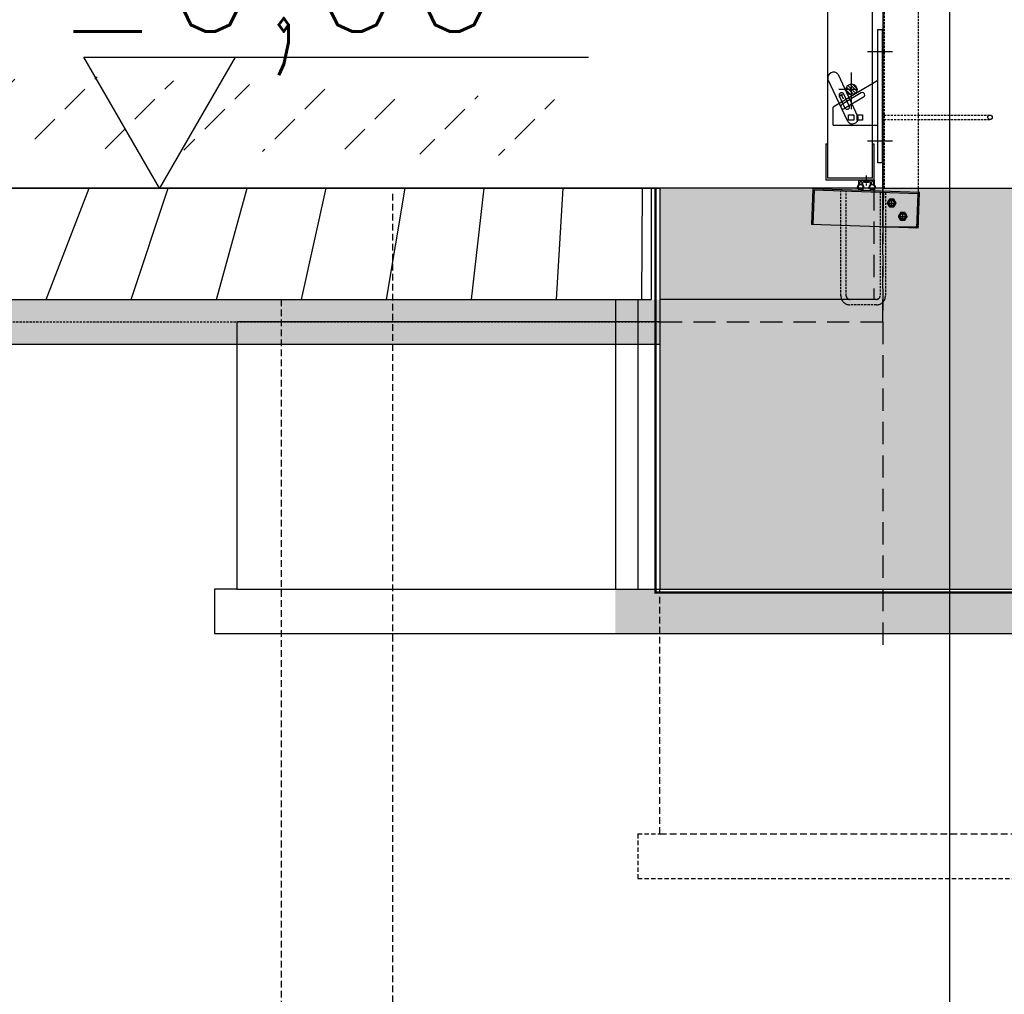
# Model space of a CAD drawing. Header units: centimetres. Extents: x 657501712 to 657529232, y 555122765 to 555182979.
# Tile 54 of 77: x 657506263 to 657506484, y 555123616 to 555123835. Entities that reach past the tile are written whole.
import ezdxf

# ---------------------------------------------------------------- set-up
doc = ezdxf.new("R2010")
doc.units = ezdxf.units.CM
doc.header["$LTSCALE"] = 0.1
for name, pattern in [('ZKZOK_PW_06_00_300$0$ACAD_ISO04W100', [30.5, 24, -3, 0.5, -3]), ('ZKZOK_PW_06_00_300$0$ACAD_ISO10W100', [18.5, 12, -3, 0.5, -3]), ('ZKZOK_PW_06_00_300$0$DASHED', [0.75, 0.5, -0.25]), ('ZKZOK_PW_06_00_300$0$DOT_CENTER', [2, 1.25, -0.25, 0.25, -0.25])]:
    doc.linetypes.add(name, pattern=pattern)
for name, color, linetype in [('xrefs', 7, 'Continuous'), ('ZKZOK_PW_06_00_300$0$220_Bau_Gebäude', 252, 'Continuous'), ('ZKZOK_PW_06_00_300$0$A_GB_101T', 1, 'Continuous'), ('ZKZOK_PW_06_00_300$0$G_GB_030L', 7, 'ZKZOK_PW_06_00_300$0$ACAD_ISO04W100'), ('ZKZOK_PW_06_00_300$0$LN-35', 3, 'Continuous'), ('ZKZOK_PW_06_00_300$0$S_GB_101T', 1, 'Continuous'), ('ZKZOK_PW_06_00_300$0$S_GB_109L', 9, 'Continuous'), ('ZKZOK_PW_06_00_300$0$S_GB_301D', 1, 'Continuous'), ('ZKZOK_PW_06_00_300$0$S_GB_301L', 1, 'Continuous'), ('ZKZOK_PW_06_00_300$0$S_GB_302L', 2, 'Continuous'), ('ZKZOK_PW_06_00_300$0$S_GB_303L', 3, 'Continuous'), ('ZKZOK_PW_06_00_300$0$S_GB_309H', 9, 'Continuous'), ('ZKZOK_PW_06_00_300$0$S_GB_309L', 9, 'Continuous'), ('ZKZOK_PW_06_00_300$0$S_GB_314L', 4, 'Continuous'), ('ZKZOK_PW_06_00_300$0$S_GB_409H', 9, 'Continuous'), ('ZKZOK_PW_06_00_300$0$S_GB_409L', 9, 'Continuous')]:
    doc.layers.add(name, color=color, linetype=linetype)
doc.styles.add('ZKZOK_PW_06_00_300$0$ROMANS', font='romans.shx', dxfattribs={"width": 0.8})
doc.linetypes.add('ZKZOK_PW_06_00_300$0$BATTING', pattern='A,0.00254,-2.54,[134,ltypeshp.shx,S=2.54,R=0,X=-2.54,Y=0],-5.08,[134,ltypeshp.shx,S=2.54,R=180,X=2.54,Y=0],-2.54', length=10.16254)

# ---------------------------------------------------------------- blocks, each defined once
blk = doc.blocks.new('wer')
at = {"layer": 'ZKZOK_PW_06_00_300$0$S_GB_309H'}
h = blk.add_hatch(dxfattribs=at)
h.set_pattern_fill('ANSI33', color=251, scale=20, angle=360, style=0)
h.set_pattern_definition([(44.99999999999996, (-606824.3806915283, -65723.45135498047), (-89.80256121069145, 89.80256121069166), []), (44.99999999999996, (-606734.5780916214, -65723.45135498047), (-89.80256121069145, 89.80256121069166), [63.50000000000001, -31.75])])
edge = h.paths.add_edge_path()
edge.add_line((-23103.30709648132, 1.9073486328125e-06), (-23265.0649305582, 2.026557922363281e-06))
edge.add_line((-23265.06493186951, 1.9073486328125e-06), (-23265.06493163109, -99.99999809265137))
edge.add_line((-23265.06493186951, -99.99999809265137), (-23225.06493198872, -99.99999845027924))
edge.add_line((-23225.06493186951, -99.99999809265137), (-23225.06493067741, -199.9999979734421))
edge.add_line((-23225.06492996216, -199.9999980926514), (-23295.06492948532, -199.9999974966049))
edge.add_line((-23295.06492805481, -199.9999980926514), (-23322.56492900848, -199.9999983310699))
edge.add_line((-23322.56492996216, -199.9999980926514), (-23322.56493008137, -250.0781917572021))
edge.add_line((-23322.56492996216, -250.0781908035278), (-23222.56492984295, -250.0781915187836))
edge.add_line((-23222.56492996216, -250.0781927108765), (-23222.56492912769, -270.078192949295))
edge.add_line((-23222.56492996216, -270.0781927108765), (-23322.56492984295, -270.0781939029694))
edge.add_line((-23322.56492900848, -270.0781946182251), (-23322.5649305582, -249.9997186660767))
edge.add_line((-23322.56492996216, -249.9997177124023), (-22892.74825811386, -249.9997169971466))
edge.add_arc((-22412.26593875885, 368.3499422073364), 783.0833674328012, 208.059230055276, 232.1513698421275, ccw=False)
h.paths.add_polyline_path([(-22427.27884292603, -136.9887800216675), (-22427.02197742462, -137.5868120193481), (-22426.73916625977, -138.2125520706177)], flags=16)
h.paths.add_polyline_path([(-22421.76700592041, -55.35745906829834), (-22422.06264209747, -55.98317050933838), (-22421.45354175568, -54.71677303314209)], flags=16)
h.paths.add_polyline_path([(-22422.96314811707, -57.88909244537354), (-22423.24772644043, -58.51469421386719), (-22422.6607875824, -57.24914646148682)], flags=16)
h.paths.add_polyline_path([(-22420.52756595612, -52.82419300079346), (-22420.83373451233, -53.44996547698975), (-22420.20346832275, -52.18275833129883)], flags=16)
h.paths.add_polyline_path([(-22424.11398220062, -60.41901969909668), (-22424.3869934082, -61.04446697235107), (-22423.82321166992, -59.77980613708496)], flags=16)
h.paths.add_polyline_path([(-22419.24681282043, -50.289381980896), (-22419.56299495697, -50.91515827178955), (-22418.91256046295, -49.64717674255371)], flags=16)
h.paths.add_polyline_path([(-22425.21752357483, -62.94715785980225), (-22425.47845172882, -63.57240772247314), (-22424.93882369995, -62.30867195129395)], flags=16)
h.paths.add_polyline_path([(-22417.92674064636, -47.75310325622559), (-22418.25241374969, -48.37882328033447), (-22417.58280467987, -47.11010932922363)], flags=16)
h.paths.add_polyline_path([(-22426.27177810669, -65.47342777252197), (-22426.52010726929, -66.09843730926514), (-22426.00562953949, -64.83566570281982)], flags=16)
h.paths.add_polyline_path([(-22416.56935310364, -45.21544361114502), (-22416.90398216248, -45.84103870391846), (-22416.21619796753, -44.57162761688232)], flags=16)
h.paths.add_polyline_path([(-22427.27474784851, -67.99775218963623), (-22427.50997161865, -68.62248516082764), (-22427.02163982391, -67.36071395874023)], flags=16)
h.paths.add_polyline_path([(-22415.17664337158, -42.67648601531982), (-22415.51969718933, -43.30188465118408), (-22414.81472969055, -42.03181171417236)], flags=16)
h.paths.add_polyline_path([(-22428.22444248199, -70.52005195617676), (-22428.44605064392, -71.14447402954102), (-22427.9848575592, -69.8837423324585)], flags=16)
h.paths.add_polyline_path([(-22413.75061416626, -40.13631916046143), (-22414.10154628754, -40.76142978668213), (-22413.38039302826, -39.49073791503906)], flags=16)
h.paths.add_polyline_path([(-22429.11886787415, -73.04024982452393), (-22429.32635307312, -73.66432285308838), (-22428.89330101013, -72.40467071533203)], flags=16)
h.paths.add_polyline_path([(-22412.29326248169, -37.59503269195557), (-22412.65152359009, -38.21975231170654), (-22411.9151802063, -36.94848346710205)], flags=16)
h.paths.add_polyline_path([(-22429.95603275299, -75.55826568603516), (-22430.14888763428, -76.18196296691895), (-22429.74496746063, -74.92342472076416)], flags=16)
h.paths.add_polyline_path([(-22410.80659580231, -35.05271911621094), (-22411.17161655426, -35.67693519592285), (-22410.42108440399, -34.40511989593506)], flags=16)
h.paths.add_polyline_path([(-22430.73393821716, -78.07402420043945), (-22430.91165924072, -78.69731044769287), (-22430.53786849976, -77.43992710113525)], flags=16)
h.paths.add_polyline_path([(-22409.29262161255, -32.50948047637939), (-22409.66382598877, -33.13304424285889), (-22408.90009307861, -31.86072254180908)], flags=16)
h.paths.add_polyline_path([(-22431.45060157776, -80.58744430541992), (-22431.61267948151, -81.21029281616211), (-22431.2700138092, -79.95410251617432)], flags=16)
h.paths.add_polyline_path([(-22407.7533493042, -29.96542263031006), (-22408.13013648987, -30.58816432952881), (-22407.35420227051, -29.31537532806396)], flags=16)
h.paths.add_polyline_path([(-22432.10402297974, -83.09845733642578), (-22432.24995326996, -83.72083473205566), (-22431.93941116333, -82.46587467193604)], flags=16)
h.paths.add_polyline_path([(-22406.19080162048, -27.42066669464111), (-22406.57254219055, -28.04236793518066), (-22405.78540420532, -26.76915073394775)], flags=16)
h.paths.add_polyline_path([(-22432.69220924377, -85.6069746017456), (-22432.82149124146, -86.22885513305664), (-22432.54406547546, -84.97516536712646)], flags=16)
h.paths.add_polyline_path([(-22404.60701370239, -24.87535190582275), (-22404.99303817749, -25.4957332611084), (-22404.19569206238, -24.22212409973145)], flags=16)
h.paths.add_polyline_path([(-22433.21317005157, -88.11292934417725), (-22433.325299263, -88.73428344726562), (-22433.08198642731, -87.48189926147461)], flags=16)
h.paths.add_polyline_path([(-22403.00402927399, -22.3296365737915), (-22403.39361190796, -22.94833469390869), (-22402.58705043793, -21.67437362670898)], flags=16)
h.paths.add_polyline_path([(-22433.66491317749, -90.61623573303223), (-22433.7593870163, -91.23704242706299), (-22433.55118370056, -89.9860029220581)], flags=16)
h.paths.add_polyline_path([(-22401.38393688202, -19.7837381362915), (-22401.77625656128, -20.40024757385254), (-22400.96147918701, -19.12597179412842)], flags=16)
h.paths.add_polyline_path([(-22434.04544830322, -93.11682510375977), (-22434.12176132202, -93.73705196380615), (-22433.94966125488, -92.48739337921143)], flags=16)
h.paths.add_polyline_path([(-22399.74886894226, -17.23794364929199), (-22400.14296531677, -17.85155296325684), (-22399.32096862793, -16.57699966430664)], flags=16)
h.paths.add_polyline_path([(-22434.35277938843, -95.61461448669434), (-22434.41043186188, -96.23423862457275), (-22434.27543258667, -94.9860029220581)], flags=16)
h.paths.add_polyline_path([(-22398.10105323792, -14.69269466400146), (-22398.49573135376, -15.30232238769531), (-22397.66750907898, -14.02753162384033)], flags=16)
h.paths.add_polyline_path([(-22434.58491325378, -98.10952949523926), (-22434.62340354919, -98.72852611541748), (-22434.52650356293, -97.48174953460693)], flags=16)
h.paths.add_polyline_path([(-22396.44293212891, -12.14873695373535), (-22396.83654594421, -12.75263595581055), (-22396.00309181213, -11.47764492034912)], flags=16)
h.paths.add_polyline_path([(-22434.73986053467, -100.601490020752), (-22434.75868606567, -101.2198352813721), (-22434.70087814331, -99.97455596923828)], flags=16)
h.paths.add_polyline_path([(-22394.77740859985, -9.607527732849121), (-22395.16739749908, -10.20256328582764), (-22394.32971191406, -8.927410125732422)], flags=16)
h.paths.add_polyline_path([(-22434.81562805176, -103.0904264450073), (-22434.81428527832, -103.7080936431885), (-22434.79656982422, -102.4643516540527)], flags=16)
h.paths.add_polyline_path([(-22393.10872364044, -7.072544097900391), (-22393.49028301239, -7.652190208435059), (-22392.64935874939, -6.376913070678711)], flags=16)
h.paths.add_polyline_path([(-22434.81022548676, -105.5762557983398), (-22434.78821372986, -106.1932229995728), (-22434.81158447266, -104.9510555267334)], flags=16)
h.paths.add_polyline_path([(-22388.4312915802, 1.9073486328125e-06), (-22389.27570915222, -1.275419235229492), (-22388.4310503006, 0)], flags=17)
h.paths.add_polyline_path([(-22434.72165679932, -108.0589046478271), (-22434.67847728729, -108.6751489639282), (-22434.7439289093, -107.4345903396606)], flags=16)
edge = h.paths.add_edge_path()
edge.add_line((-13270.02554130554, -249.9997148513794), (-13270.02554154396, -3.266334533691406e-05))
edge.add_line((-13270.02554130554, -3.24249267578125e-05), (-23103.30709671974, 3.337860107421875e-06))
edge.add_arc((-22412.266289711, 368.3496952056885), 783.0829414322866, 208.059226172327, 232.1513782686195)
edge.add_line((-22892.74825763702, -249.9996976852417), (-13270.02554106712, -249.9997153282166))
h.paths.add_polyline_path([(-22434.54792976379, -110.5382947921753), (-22434.4830827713, -111.1537914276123), (-22434.59161090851, -109.9148826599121)], flags=16)
h.paths.add_polyline_path([(-22414.6633939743, -161.4410810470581), (-22414.34761047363, -162.0035629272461), (-22413.28552246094, -163.8889532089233), (-22413.97495174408, -162.6648359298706)], flags=16)
h.paths.add_polyline_path([(-22434.28705787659, -113.0143518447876), (-22434.20003700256, -113.629075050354), (-22434.35264205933, -112.3918581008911)], flags=16)
h.paths.add_polyline_path([(-22416.03486061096, -158.9945192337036), (-22415.73959541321, -159.5241107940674), (-22415.35023593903, -160.2176542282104)], flags=16)
h.paths.add_polyline_path([(-22433.93704032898, -115.4869937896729), (-22433.8273525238, -116.1009292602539), (-22434.02502632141, -114.8654346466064)], flags=16)
h.paths.add_polyline_path([(-22417.39500999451, -156.5489892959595), (-22417.08724403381, -157.1069564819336), (-22416.71665763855, -157.7716426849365)], flags=16)
h.paths.add_polyline_path([(-22433.49668502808, -117.9517154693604), (-22433.36303710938, -118.5692682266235), (-22433.60677146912, -117.3355417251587)], flags=16)
h.paths.add_polyline_path([(-22418.73892688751, -154.1042165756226), (-22418.42821502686, -154.6758432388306), (-22418.06930446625, -155.3265256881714)], flags=16)
h.paths.add_polyline_path([(-22432.96469688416, -120.4099645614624), (-22432.80694580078, -121.0341196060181), (-22433.09623908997, -119.8021173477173)], flags=16)
h.paths.add_polyline_path([(-22420.06169319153, -151.6599245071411), (-22419.75245857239, -152.2396059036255), (-22419.40326023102, -152.8820266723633)], flags=16)
h.paths.add_polyline_path([(-22432.34248161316, -122.871826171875), (-22432.16333961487, -123.4957189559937), (-22432.49577522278, -122.2653074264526)], flags=16)
h.paths.add_polyline_path([(-22421.35839176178, -149.2158346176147), (-22421.05342483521, -149.8008680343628), (-22420.71360969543, -150.4378709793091)], flags=16)
h.paths.add_polyline_path([(-22431.63647651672, -125.3305797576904), (-22431.43713283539, -125.9543447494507), (-22431.81025218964, -124.7253866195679)], flags=16)
h.paths.add_polyline_path([(-22422.62411117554, -146.7716732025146), (-22422.32551860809, -147.3605661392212), (-22421.99542999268, -147.9937791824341)], flags=16)
h.paths.add_polyline_path([(-22430.85160541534, -127.7864923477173), (-22430.63323974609, -128.4102735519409), (-22431.04458808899, -127.1826295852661)], flags=16)
h.paths.add_polyline_path([(-22423.85392951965, -144.3271636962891), (-22423.56348228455, -144.919020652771), (-22423.24381637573, -145.5494785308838)], flags=16)
h.paths.add_polyline_path([(-22429.99278640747, -130.2398233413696), (-22429.75658321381, -130.8637847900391), (-22430.20370292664, -129.6373147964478)], flags=16)
h.paths.add_polyline_path([(-22425.04293632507, -141.8820295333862), (-22424.76222801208, -142.4762773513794), (-22424.45384216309, -143.1046934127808)], flags=16)
h.paths.add_polyline_path([(-22429.06495475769, -132.6908206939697), (-22428.81207466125, -133.3151502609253), (-22429.29250144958, -132.0897178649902)], flags=16)
h.paths.add_polyline_path([(-22426.18621253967, -139.4359951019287), (-22425.91671943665, -140.0322608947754), (-22425.6205997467, -140.6591415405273)], flags=16)
h.paths.add_polyline_path([(-22428.3159122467, -134.540114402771), (-22428.07304000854, -135.1397399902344), (-22427.80463123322, -135.7646465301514)], flags=16)
h = blk.add_hatch(dxfattribs=at)
h.set_pattern_fill('ANSI33', color=251, scale=20, angle=360.079835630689, style=0)
h.set_pattern_definition([(37.00000000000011, (-16312.64784622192, 37584.72996616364), (-76.43050794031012, 101.4267097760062), []), (37.00000000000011, (-16223.71919822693, 37572.23186016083), (-76.43050794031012, 101.4267097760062), [63.49999999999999, -31.74999999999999])])
edge = h.paths.add_edge_path()
edge.add_line((-13250.02553939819, 9.5367431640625e-07), (-13250.02553915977, -899.999999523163))
edge.add_line((-13250.02553939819, -900), (-11950.00165641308, -899.9299621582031))
edge.add_line((-11950.00165748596, -899.9299621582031), (-11950.03391873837, -301.0897971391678))
edge.add_line((-11950.03391838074, -301.0897970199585), (-650.0000078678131, -300.4702455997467))
edge.add_line((-650.0000085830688, -300.4702453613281), (-650.0000079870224, -900.0000004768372))
edge.add_line((-650.0000076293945, -900.0000009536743), (650.0111616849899, -899.9999997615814))
edge.add_line((650.0111608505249, -899.9999990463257), (649.9786992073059, -299.9999979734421))
edge.add_line((649.9786987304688, -299.9999980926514), (8178.614531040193, -300.407612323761))
edge.add_line((8178.614532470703, -300.4076128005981), (8178.614534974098, -0.03445076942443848))
edge.add_line((8178.614534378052, -0.03445053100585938), (-13250.02553737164, 2.026557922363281e-06))
h = blk.add_hatch(dxfattribs=at)
h.set_pattern_fill('DASH', color=251, scale=10, angle=315.079835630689)
h.set_pattern_definition([(307.0000000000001, (-16312.64784622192, 37584.72996616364), (44.46430442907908, -6.24905045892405), [31.75, -31.75])])
h.paths.add_polyline_path([(-22679.72541427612, -249.9999885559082), (-13250.02554130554, -249.9999885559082), (-13250.02554130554, -349.999716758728), (-22679.72541427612, -349.999716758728)])
h = blk.add_hatch(dxfattribs=at)
h.set_pattern_fill('DASH', color=251, scale=20, angle=44.99999999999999)
h.set_pattern_definition([(44.99999999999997, (-736443.4490041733, 384606.1454992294), (3.907985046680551e-14, 89.80256121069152), [63.5, -63.5])])
h.paths.add_polyline_path([(-12750.02553272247, -907.9768180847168), (-13260.02553367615, -907.9768190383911), (-13260.02553272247, -899.9999990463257), (-13350.02553367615, -899.9999990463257), (-13350.02553272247, -999.9999990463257), (-12750.0255317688, -999.9999990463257)])
h.paths.add_polyline_path([(-12600.02553272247, -907.9768180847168), (-12750.02553272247, -907.9768180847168), (-12750.0255317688, -999.9999990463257), (-12600.0255317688, -999.9999980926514)])
h.paths.add_polyline_path([(-12450.02553272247, -907.9768180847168), (-12600.02553272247, -907.9768180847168), (-12600.0255317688, -999.9999980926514), (-12450.02553272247, -999.9999980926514)])
h.paths.add_polyline_path([(-12450.02553272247, -907.9768180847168), (-12450.02553272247, -999.9999980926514), (-11850.00164699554, -999.9999990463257), (-11602.49418830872, -754.2291994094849), (-11940.00657272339, -752.5450038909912), (-11939.99819946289, -907.9768180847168)])
h.paths.add_polyline_path([(-11246.81586265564, -401.0465221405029), (-11000.02553272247, -401.0332279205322), (-11000.02553367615, -364.9999980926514), (-11940.02745246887, -364.9999990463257), (-11940.00938987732, -700.283821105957), (-11548.14625549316, -700.2626037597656)])
h.paths.add_polyline_path([(-11548.14625549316, -700.2626037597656), (-11940.00938987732, -700.283821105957), (-11940.00657272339, -752.5450038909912), (-11602.49418830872, -754.2291994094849)])
h.paths.add_polyline_path([(-9060.250646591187, -310.1564111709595), (-10900.25064659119, -310.1564102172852), (-10900.25064277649, -401.0278520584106), (-9060.25064277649, -400.9287242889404)])
h.paths.add_polyline_path([(-8095.812578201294, -310.1564111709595), (-9060.250646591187, -310.1564111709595), (-9060.25064277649, -400.9287242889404), (-8095.812578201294, -400.8767671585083)])
h.paths.add_polyline_path([(-7220.250646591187, -310.1564111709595), (-8095.812578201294, -310.1564111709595), (-8095.812578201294, -400.8767671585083), (-7220.250642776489, -400.8295984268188)])
h.paths.add_polyline_path([(-5380.250646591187, -310.1564102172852), (-7220.250646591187, -310.1564111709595), (-7220.250642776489, -400.8295984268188), (-5380.250642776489, -400.7304677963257)])
h.paths.add_polyline_path([(-3540.250646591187, -310.1564111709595), (-5380.250646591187, -310.1564102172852), (-5380.250642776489, -400.7304677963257), (-3540.250642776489, -400.6313400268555)])
at = {"color": 251}
for p, q in [((-12804.02554130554, 16.72956657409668), (-12804.02554130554, 7.321506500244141)), ((-12804.02554130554, 16.72956657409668), (-12804.02554130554, 7.321506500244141)), ((-12804.02554130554, 5.290133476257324), (-12804.02554130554, 5.229565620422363)), ((-12804.02554130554, 5.290133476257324), (-12804.02554130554, 5.229565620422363)), ((-12802.52554225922, 18.22956657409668), (-12770.52554130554, 18.22956657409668)), ((-12802.52554225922, 18.22956657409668), (-12770.52554130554, 18.22956657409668)), ((-12802.02554130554, 13.72956562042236), (-12802.02554130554, 8.392574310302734)), ((-12802.02554130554, 13.72956562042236), (-12802.02554130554, 8.392574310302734)), ((-12800.52554130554, 15.22956562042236), (-12798.52554130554, 15.22956562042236)), ((-12800.52554130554, 15.22956562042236), (-12798.52554130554, 15.22956562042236)), ((-12797.02554035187, 13.72956562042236), (-12797.02554130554, 8.392573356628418)), ((-12797.02554035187, 13.72956562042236), (-12797.02554130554, 8.392573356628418)), ((-12795.02554225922, 13.72956562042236), (-12795.02554130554, 7.321506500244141)), ((-12795.02554225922, 13.72956562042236), (-12795.02554130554, 7.321506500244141)), ((-12795.02554225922, 5.290133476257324), (-12795.02554130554, 5.229565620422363)), ((-12795.02554225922, 5.290133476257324), (-12795.02554130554, 5.229565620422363)), ((-12793.52554225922, 15.22956562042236), (-12779.52554321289, 15.22956562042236)), ((-12793.52554225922, 15.22956562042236), (-12779.52554321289, 15.22956562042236)), ((-12791.14368629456, 15.22956562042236), (-12781.90739631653, 15.22956562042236)), ((-12791.14368629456, 12.89084529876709), (-12791.14368629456, 15.22956562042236)), ((-12791.14368629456, 15.22956562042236), (-12781.90739631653, 15.22956562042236)), ((-12791.14368629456, 12.89084529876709), (-12791.14368629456, 15.22956562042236)), ((-12781.90739631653, 12.89084529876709), (-12791.14368629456, 12.89084529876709)), ((-12781.90739631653, 12.89084529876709), (-12791.14368629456, 12.89084529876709)), ((-12781.90739631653, 15.22956562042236), (-12781.90739631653, 12.89084529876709)), ((-12781.90739631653, 15.22956562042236), (-12781.90739631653, 12.89084529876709)), ((-12778.02554130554, 13.72956562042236), (-12778.02554130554, 7.321507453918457)), ((-12778.02554130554, 13.72956562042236), (-12778.02554130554, 7.321507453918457)), ((-12776.02554130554, 13.72956466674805), (-12776.02554130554, 8.392574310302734)), ((-12776.02554130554, 13.72956466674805), (-12776.02554130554, 8.392574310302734)), ((-12774.52554130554, 15.22956562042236), (-12772.52554130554, 15.22956562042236)), ((-12774.52554130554, 15.22956562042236), (-12772.52554130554, 15.22956562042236)), ((-12771.02554130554, 13.72956562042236), (-12771.02554035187, 8.392574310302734)), ((-12771.02554130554, 13.72956562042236), (-12771.02554035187, 8.392574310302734)), ((-12769.02554130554, 16.72956657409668), (-12769.02554225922, 7.321506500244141)), ((-12769.02554130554, 16.72956657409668), (-12769.02554225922, 7.321506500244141)), ((-12805.2133436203, -2.088704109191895), (-12793.83773994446, -2.088704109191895)), ((-12805.2133436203, -2.088704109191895), (-12793.83773994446, -2.088704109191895)), ((-12804.00680541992, -0.5887041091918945), (-12795.04427814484, -0.5887060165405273)), ((-12804.00680541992, -0.5887041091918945), (-12795.04427814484, -0.5887060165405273)), ((-12779.21334266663, -2.088704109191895), (-12767.83773994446, -2.088706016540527)), ((-12779.21334266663, -2.088704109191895), (-12767.83773994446, -2.088706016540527)), ((-12778.00680541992, -0.5887060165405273), (-12769.04427719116, -0.5887060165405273)), ((-12778.00680541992, -0.5887060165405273), (-12769.04427719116, -0.5887060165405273))]:
    blk.add_line(p, q, dxfattribs=at)
at = {"color": 251, "linetype": 'Continuous'}
for p, q in [((-12734.89353847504, -24.86109066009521), (-12739.82227611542, -33.39791584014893)), ((-12734.89353847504, -24.86109066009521), (-12739.82227611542, -33.39791584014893)), ((-12739.82227611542, -33.39791584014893), (-12734.89353942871, -41.93474102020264)), ((-12739.82227611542, -33.39791584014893), (-12734.89353942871, -41.93474102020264)), ((-12725.0360622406, -24.86109161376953), (-12734.89353847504, -24.86109066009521)), ((-12725.0360622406, -24.86109161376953), (-12734.89353847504, -24.86109066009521)), ((-12734.89353942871, -41.93474102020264), (-12725.03606414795, -41.93474102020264)), ((-12734.89353942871, -41.93474102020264), (-12725.03606414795, -41.93474102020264)), ((-12720.10732555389, -33.39791584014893), (-12725.0360622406, -24.86109161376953)), ((-12720.10732555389, -33.39791584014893), (-12725.0360622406, -24.86109161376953)), ((-12725.03606414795, -41.93474102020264), (-12720.10732555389, -33.39791584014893)), ((-12725.03606414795, -41.93474102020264), (-12720.10732555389, -33.39791584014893)), ((-12709.89353942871, -54.93553256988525), (-12714.82227611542, -63.47235679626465)), ((-12709.89353942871, -54.93553256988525), (-12714.82227611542, -63.47235679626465)), ((-12714.82227611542, -63.47235679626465), (-12709.89353942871, -72.00918006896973)), ((-12714.82227611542, -63.47235679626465), (-12709.89353942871, -72.00918006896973)), ((-12700.03606414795, -54.93553256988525), (-12709.89353942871, -54.93553256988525)), ((-12700.03606414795, -54.93553256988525), (-12709.89353942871, -54.93553256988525)), ((-12695.10732460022, -63.47235774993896), (-12700.03606414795, -54.93553256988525)), ((-12695.10732460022, -63.47235774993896), (-12700.03606414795, -54.93553256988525)), ((-12700.03606414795, -72.00918197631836), (-12695.10732460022, -63.47235774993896)), ((-12700.03606414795, -72.00918197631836), (-12695.10732460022, -63.47235774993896)), ((-12709.89353942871, -72.00918006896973), (-12700.03606414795, -72.00918197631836)), ((-12709.89353942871, -72.00918006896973), (-12700.03606414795, -72.00918197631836))]:
    blk.add_line(p, q, dxfattribs=at)
for centre in [(-12729.96479988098, -33.39791679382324), (-12729.96479988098, -33.39791679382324), (-12704.96479988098, -63.47235679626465), (-12704.96479988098, -63.47235679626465)]:
    blk.add_circle(centre, 8.536824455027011, dxfattribs=at)
at = {"color": 251}
for centre, radius, start, end in [((-12799.52554130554, 1.321506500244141), 7.500000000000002, 126.8699096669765, 198.5643059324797), ((-12799.52554130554, 1.321506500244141), 7.500000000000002, 126.8699096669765, 198.5643059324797), ((-12799.52554130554, 1.321506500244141), 6.000000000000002, 354.7697591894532, 185.2303066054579), ((-12799.52554130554, 1.321506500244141), 6.000000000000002, 354.7697591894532, 185.2303066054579), ((-12804.00680541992, 0.9112949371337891), 1.5, 185.2303066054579, 270), ((-12804.00680541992, 0.9112949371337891), 1.5, 185.2303066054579, 270), ((-12802.52554130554, 16.72956657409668), 1.5, 90, 180), ((-12802.52554130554, 16.72956657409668), 1.5, 90, 180), ((-12800.52554130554, 13.72956466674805), 1.5, 90, 180), ((-12800.52554130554, 13.72956466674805), 1.5, 90, 180), ((-12799.52554130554, 1.321506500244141), 7.500000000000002, 70.52880472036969, 109.4711952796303), ((-12799.52554130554, 1.321506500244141), 7.500000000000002, 70.52880472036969, 109.4711952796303), ((-12798.52554130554, 13.72956562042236), 1.5, 0, 90), ((-12798.52554130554, 13.72956562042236), 1.5, 0, 90), ((-12795.04427719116, 0.9112958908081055), 1.5, 270, 354.7697591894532), ((-12795.04427719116, 0.9112958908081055), 1.5, 270, 354.7697591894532), ((-12793.52554130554, 13.72956466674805), 1.5, 90, 180), ((-12793.52554130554, 13.72956466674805), 1.5, 90, 180), ((-12799.52554130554, 1.321506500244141), 7.500000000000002, 341.4357804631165, 53.13009033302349), ((-12799.52554130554, 1.321506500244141), 7.500000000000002, 341.4357804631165, 53.13009033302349), ((-12773.52554130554, 1.321505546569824), 7.500000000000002, 126.8699096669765, 198.5643059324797), ((-12773.52554130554, 1.321505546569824), 7.500000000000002, 126.8699096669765, 198.5643059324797), ((-12779.52554130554, 13.72956562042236), 1.5, 0, 90), ((-12779.52554130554, 13.72956562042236), 1.5, 0, 90), ((-12773.52554130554, 1.321505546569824), 6.000000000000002, 354.7697591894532, 185.2303066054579), ((-12773.52554130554, 1.321505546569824), 6.000000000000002, 354.7697591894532, 185.2303066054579), ((-12778.00680541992, 0.9112949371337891), 1.5, 185.2303066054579, 270), ((-12778.00680541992, 0.9112949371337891), 1.5, 185.2303066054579, 270), ((-12774.52554130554, 13.72956562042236), 1.5, 90, 180), ((-12774.52554130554, 13.72956562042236), 1.5, 90, 180), ((-12773.52554130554, 1.321505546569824), 7.500000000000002, 70.52880472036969, 109.4711952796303), ((-12773.52554130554, 1.321505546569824), 7.500000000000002, 70.52880472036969, 109.4711952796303), ((-12772.52554130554, 13.72956562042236), 1.5, 0, 90), ((-12772.52554130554, 13.72956562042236), 1.5, 0, 90), ((-12770.52554130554, 16.72956657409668), 1.5, 0, 90), ((-12770.52554130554, 16.72956657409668), 1.5, 0, 90), ((-12769.04427719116, 0.9112949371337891), 1.5, 270, 354.7697591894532), ((-12769.04427719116, 0.9112949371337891), 1.5, 270, 354.7697591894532), ((-12773.52554130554, 1.321505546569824), 7.500000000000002, 341.4357804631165, 53.13009033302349), ((-12773.52554130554, 1.321505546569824), 7.500000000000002, 341.4357804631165, 53.13009033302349), ((-12805.2133436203, -0.5887041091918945), 1.5, 198.5643059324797, 270), ((-12805.2133436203, -0.5887041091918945), 1.5, 198.5643059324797, 270), ((-12793.83773803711, -0.5887060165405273), 1.5, 270, 341.4357804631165), ((-12793.83773803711, -0.5887060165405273), 1.5, 270, 341.4357804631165), ((-12779.21334457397, -0.5887060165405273), 1.5, 198.5643059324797, 270), ((-12779.21334457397, -0.5887060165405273), 1.5, 198.5643059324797, 270), ((-12767.83773994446, -0.5887041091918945), 1.5, 270, 341.4357804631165), ((-12767.83773994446, -0.5887041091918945), 1.5, 270, 341.4357804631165)]:
    blk.add_arc(centre, radius, start, end, dxfattribs=at)
at = {"layer": 'ZKZOK_PW_06_00_300$0$220_Bau_Gebäude', "color": 251}
for p, q in [((-12873.02553939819, 22.72956562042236), (-12873.02553939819, 5056)), ((-12873.02553939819, 22.72956562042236), (-12873.02553939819, 5056)), ((-12873.02553939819, 22.72956466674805), (-12873.02553844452, 5056)), ((-12873.02553939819, 22.72956466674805), (-12873.02553844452, 5056)), ((-12773.02553939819, 22.72956562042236), (-12773.02553939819, 5056.000000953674)), ((-12773.02553939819, 22.72956562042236), (-12773.02553939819, 5056.000000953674)), ((-12773.02553939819, 22.72956562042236), (-12773.02553844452, 5056.000000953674)), ((-12773.02553939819, 22.72956562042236), (-12773.02553844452, 5056.000000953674))]:
    blk.add_line(p, q, dxfattribs=at)
at = {"layer": 'ZKZOK_PW_06_00_300$0$A_GB_101T', "color": 251}
for p, q in [((-14373.62255668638, 0.00028228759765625), (-14543.57192388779, 294.3611998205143)), ((-14543.57192388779, 294.3611998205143), (-13410.69318496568, 294.3611998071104)), ((-14203.67318948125, 294.3611998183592), (-14373.62255668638, 0.00028228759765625))]:
    blk.add_line(p, q, dxfattribs=at)
at = {"layer": 'ZKZOK_PW_06_00_300$0$G_GB_030L', "color": 251, "linetype": 'ZKZOK_PW_06_00_300$0$ACAD_ISO10W100', "ltscale": 50}
for p, q in [((-12600.02553367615, 12314.07594299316), (-12600.02553367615, -7945.887768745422)), ((-12600.02553272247, 12314.07594394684), (-12600.02553367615, -7945.887768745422)), ((-12600.02553939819, 8099.349180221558), (-12600.02553939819, -6540.221335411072)), ((-12600.02553939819, 8099.349180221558), (-12600.02553844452, -6540.221333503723))]:
    blk.add_line(p, q, dxfattribs=at)
at = {"layer": 'ZKZOK_PW_06_00_300$0$LN-35', "color": 251}
for p, q in [((-12750.02553939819, 5000), (-12750.02553939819, 1.507587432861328)), ((-12750.02553939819, 5000), (-12750.02553939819, 1.507587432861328)), ((-12750.02553844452, 5000), (-12750.02553844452, 1.507587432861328)), ((-12750.02553844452, 5000), (-12750.02553844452, 1.507587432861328))]:
    blk.add_line(p, q, dxfattribs=at)
at = {"layer": 'ZKZOK_PW_06_00_300$0$S_GB_101T', "color": 251}
for p, q in [((-13193.73650169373, 1.9073486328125e-06), (-20779.64205551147, 1.9073486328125e-06)), ((-13270.02554130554, 9.5367431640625e-07), (-20779.6420545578, 1.9073486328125e-06))]:
    blk.add_line(p, q, dxfattribs=at)
at = {"layer": 'ZKZOK_PW_06_00_300$0$S_GB_109L', "color": 251}
for p, q in [((-12873.02554130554, 22.72956562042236), (-12873.02554130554, 5056.000000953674)), ((-12873.02554130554, 22.72956562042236), (-12873.02554130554, 5056.000000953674)), ((-12773.02554130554, 22.72956562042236), (-12773.02554130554, 5056.000000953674)), ((-12773.02554130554, 22.72956562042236), (-12773.02554130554, 5056.000000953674)), ((-12750.02554130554, 5000.000000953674), (-12750.02554130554, 1.507587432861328)), ((-12750.02554130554, 5000.000000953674), (-12750.02554130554, 1.507587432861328)), ((-12761.02554130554, 56.50758743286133), (-12761.02554130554, 356.5075874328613)), ((-12761.02554130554, 356.5075874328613), (-12751.02554035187, 356.5075874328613)), ((-12761.02554130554, 56.50758743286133), (-12761.02554130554, 356.5075874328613)), ((-12761.02554130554, 356.5075874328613), (-12751.02554035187, 356.5075874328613)), ((-12751.02554035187, 356.5075874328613), (-12751.02554130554, 56.50758838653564)), ((-12751.02554035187, 356.5075874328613), (-12751.02554130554, 56.50758838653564)), ((-12783.98474407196, 306.5075874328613), (-12728.00045681, 306.5075874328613)), ((-12783.98474407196, 306.5075874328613), (-12728.00045681, 306.5075874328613)), ((-12750.02554130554, -87.0564775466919), (-12750.02554130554, 287.0978164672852)), ((-12750.02554130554, -87.0564775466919), (-12750.02554130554, 287.0978164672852)), ((-12828.2038269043, 149.6583395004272), (-12872.94054031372, 244.6491546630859)), ((-12828.2038269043, 149.6583395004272), (-12872.94054031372, 244.6491546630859)), ((-12850.32322311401, 255.3007707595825), (-12805.58650684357, 160.3099555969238)), ((-12850.32322311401, 255.3007707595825), (-12805.58650684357, 160.3099555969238)), ((-12820.02554130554, 182.2024745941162), (-12820.02554130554, 259.787257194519)), ((-12820.02554130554, 182.2024745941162), (-12820.02554130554, 259.787257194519)), ((-12820.02554130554, 177.0186805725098), (-12820.02554130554, 255.4339475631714)), ((-12820.02554130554, 177.0186805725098), (-12820.02554130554, 255.4339475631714)), ((-12761.02554130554, 241.5075874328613), (-12861.02554130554, 181.5075874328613)), ((-12761.02554130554, 241.5075874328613), (-12861.02554130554, 181.5075874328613)), ((-12807.52554130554, 221.5075874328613), (-12848.71887969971, 221.5075874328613)), ((-12807.52554130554, 221.5075874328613), (-12848.71887969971, 221.5075874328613)), ((-12807.52554130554, 221.5075874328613), (-12842.33676624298, 221.5075874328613)), ((-12807.52554130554, 221.5075874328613), (-12842.33676624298, 221.5075874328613)), ((-12814.99162483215, 210.0660104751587), (-12831.46711921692, 226.5415029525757)), ((-12814.99162483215, 210.0660104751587), (-12831.46711921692, 226.5415029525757)), ((-12810.86123085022, 213.0066804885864), (-12828.52644729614, 230.6718988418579)), ((-12810.86123085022, 213.0066804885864), (-12828.52644729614, 230.6718988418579)), ((-12808.21038150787, 217.4269008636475), (-12824.10622787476, 233.3227462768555)), ((-12808.21038150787, 217.4269008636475), (-12824.10622787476, 233.3227462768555)), ((-12807.79327964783, 224.080867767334), (-12817.45226192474, 233.7398490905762)), ((-12807.79327964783, 224.080867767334), (-12817.45226192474, 233.7398490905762)), ((-12834.86542892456, 180.2343330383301), (-12847.22057914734, 206.4707622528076)), ((-12834.86542892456, 180.2343330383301), (-12847.22057914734, 206.4707622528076)), ((-12844.597448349, 207.7060375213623), (-12839.16922187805, 210.2622747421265)), ((-12844.597448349, 207.7060375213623), (-12839.16922187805, 210.2622747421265)), ((-12838.15334320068, 200.1258840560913), (-12843.26581954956, 210.9823379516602)), ((-12838.15334320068, 200.1258840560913), (-12843.26581954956, 210.9823379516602)), ((-12798.68580627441, 213.6635713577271), (-12841.56045246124, 187.9387845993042)), ((-12798.68580627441, 213.6635713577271), (-12841.56045246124, 187.9387845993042)), ((-12824.9136800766, 184.9207696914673), (-12837.26883125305, 211.1571989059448)), ((-12824.9136800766, 184.9207696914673), (-12837.26883125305, 211.1571989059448)), ((-12793.02635192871, 204.2311496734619), (-12835.90099906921, 178.5063619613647)), ((-12793.02635192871, 204.2311496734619), (-12835.90099906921, 178.5063619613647)), ((-12821.04599285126, 209.0493097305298), (-12832.4838180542, 220.487135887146)), ((-12821.04599285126, 209.0493097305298), (-12832.4838180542, 220.487135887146)), ((-12861.02554130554, 141.5075874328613), (-12861.02554130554, 181.5075874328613)), ((-12861.02554130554, 141.5075874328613), (-12861.02554130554, 181.5075874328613)), ((-12827.02554130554, 152.5075874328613), (-12827.02554130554, 164.5075883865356)), ((-12827.02554130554, 164.5075883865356), (-12815.02554130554, 164.507586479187)), ((-12827.02554130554, 152.5075874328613), (-12827.02554130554, 164.5075883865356)), ((-12827.02554130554, 164.5075883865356), (-12815.02554130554, 164.507586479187)), ((-12815.02554130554, 164.507586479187), (-12815.02554225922, 152.5075874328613)), ((-12815.02554130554, 164.507586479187), (-12815.02554225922, 152.5075874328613)), ((-12807.02554130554, 152.5075874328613), (-12807.02554035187, 164.507586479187)), ((-12807.02554035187, 164.507586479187), (-12795.02554225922, 164.507586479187)), ((-12807.02554130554, 152.5075874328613), (-12807.02554035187, 164.507586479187)), ((-12807.02554035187, 164.507586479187), (-12795.02554225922, 164.507586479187)), ((-12795.02554225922, 164.507586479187), (-12795.02554130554, 152.5075874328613)), ((-12795.02554225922, 164.507586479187), (-12795.02554130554, 152.5075874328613)), ((-12861.02554130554, 141.5075874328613), (-12761.02554130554, 141.5075874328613)), ((-12861.02554130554, 141.5075874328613), (-12761.02554130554, 141.5075874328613)), ((-12815.02554225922, 152.5075874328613), (-12827.02554130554, 152.5075874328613)), ((-12815.02554225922, 152.5075874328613), (-12827.02554130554, 152.5075874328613)), ((-12795.02554130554, 152.5075874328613), (-12807.02554130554, 152.5075874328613)), ((-12795.02554130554, 152.5075874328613), (-12807.02554130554, 152.5075874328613)), ((-12877.52554130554, 99.27172374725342), (-12873.02554130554, 99.27172374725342)), ((-12877.52554130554, 99.27172374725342), (-12877.52554130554, 18.22956562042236)), ((-12877.52554130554, 99.27172374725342), (-12877.52554130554, 18.22956562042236)), ((-12877.52554130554, 99.27172374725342), (-12873.02554130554, 99.27172374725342)), ((-12874.27554130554, 99.27172374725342), (-12873.02554130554, 99.27172374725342)), ((-12874.27554130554, 99.27172374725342), (-12873.02554130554, 99.27172374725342)), ((-12783.98474502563, 106.5075874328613), (-12728.00045776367, 106.5075874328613)), ((-12783.98474502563, 106.5075874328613), (-12728.00045776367, 106.5075874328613)), ((-12773.02554130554, 99.27172374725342), (-12769.02554130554, 99.27172374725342)), ((-12773.02554130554, 99.27172374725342), (-12769.02554130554, 99.27172374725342)), ((-12769.02554130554, 18.22956657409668), (-12769.02554130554, 99.27172374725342)), ((-12769.02554130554, 18.22956657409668), (-12769.02554130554, 99.27172374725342)), ((-12751.02554130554, 56.50758838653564), (-12761.02554130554, 56.50758743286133)), ((-12751.02554130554, 56.50758838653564), (-12761.02554130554, 56.50758743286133)), ((-12773.02554130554, 22.72956562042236), (-12873.02554130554, 22.72956562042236)), ((-12773.02554130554, 22.72956562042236), (-12873.02554130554, 22.72956562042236)), ((-12769.02554130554, 18.22956657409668), (-12877.52554130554, 18.22956562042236)), ((-12769.02554130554, 18.22956657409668), (-12877.52554130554, 18.22956562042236)), ((-12750.02554130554, 1.507587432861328), (-12750.02554225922, -78.49241256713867)), ((-12750.02554130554, 1.507587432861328), (-12750.02554225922, -78.49241256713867)), ((-12907.10769939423, -1.571047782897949), (-12909.89965724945, -81.52231311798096)), ((-12907.10769939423, -1.571047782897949), (-12909.89965724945, -81.52231311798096)), ((-12907.10769939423, -1.571047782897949), (-12909.89965724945, -81.52231311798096)), ((-12907.10769939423, -1.571047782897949), (-12909.89965724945, -81.52231311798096)), ((-12667.25390052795, -9.94692611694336), (-12907.10769939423, -1.571047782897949)), ((-12667.25390052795, -9.94692611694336), (-12907.10769939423, -1.571047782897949)), ((-12667.25390052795, -9.94692611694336), (-12907.10769939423, -1.571047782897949)), ((-12667.25390052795, -9.94692611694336), (-12907.10769939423, -1.571047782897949)), ((-12904.21422576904, -4.673918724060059), (-12906.90148544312, -81.62701320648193)), ((-12904.21422576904, -4.673918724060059), (-12906.90148544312, -81.62701320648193)), ((-12670.35676956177, -12.84040260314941), (-12904.21422576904, -4.673918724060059)), ((-12670.35676956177, -12.84040260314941), (-12904.21422576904, -4.673918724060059)), ((-12749.99712562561, -87.10623455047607), (-12747.30986499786, -10.15313911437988)), ((-12749.99712562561, -87.10623455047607), (-12747.30986499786, -10.15313911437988)), ((-12673.04403209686, -89.79349422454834), (-12670.35676956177, -12.84040260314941)), ((-12673.04403209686, -89.79349422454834), (-12670.35676956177, -12.84040260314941)), ((-12670.04585933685, -89.898193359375), (-12667.25390052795, -9.94692611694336)), ((-12670.04585933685, -89.898193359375), (-12667.25390052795, -9.94692611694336)), ((-12670.04585933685, -89.898193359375), (-12667.25390052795, -9.94692611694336)), ((-12670.04585933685, -89.898193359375), (-12667.25390052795, -9.94692611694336)), ((-12740.43290328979, -33.39315891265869), (-12719.49451065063, -33.39315891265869)), ((-12740.43290328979, -33.39315891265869), (-12719.49451065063, -33.39315891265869)), ((-12730.02554130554, -42.50750350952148), (-12730.02554130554, -24.32844257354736)), ((-12730.02554130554, -42.50750350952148), (-12730.02554130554, -24.32844257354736)), ((-12715.43290328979, -63.4675989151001), (-12694.49451065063, -63.4675989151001)), ((-12715.43290328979, -63.4675989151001), (-12694.49451065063, -63.4675989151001)), ((-12705.02554130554, -72.58194255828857), (-12705.02554130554, -54.40288352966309)), ((-12705.02554130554, -72.58194255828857), (-12705.02554130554, -54.40288352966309)), ((-12670.04585933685, -89.898193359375), (-12909.89965724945, -81.52231311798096)), ((-12670.04585933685, -89.898193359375), (-12909.89965724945, -81.52231311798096)), ((-12750.02554130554, -87.0564775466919), (-12670.02554225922, -87.0564775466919)), ((-12750.02554130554, -87.0564775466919), (-12670.02554225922, -87.0564775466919)), ((-12673.04403209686, -89.79349422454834), (-12749.99712562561, -87.10623455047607)), ((-12673.04403209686, -89.79349422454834), (-12749.99712562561, -87.10623455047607))]:
    blk.add_line(p, q, dxfattribs=at)
at = {"layer": 'ZKZOK_PW_06_00_300$0$S_GB_109L', "color": 251, "linetype": 'ZKZOK_PW_06_00_300$0$DOT_CENTER'}
blk.add_line((-12786.52554130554, 6.258624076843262), (-12786.52554130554, 29.2086238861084), dxfattribs=at)
blk.add_line((-12786.52554130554, 6.258624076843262), (-12786.52554130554, 29.2086238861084), dxfattribs=at)
at = {"layer": 'ZKZOK_PW_06_00_300$0$S_GB_109L', "color": 251}
for centre, radius in [((-12820.02553939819, 221.507586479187), 12.500000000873), ((-12820.02553939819, 221.507586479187), 12.5), ((-12820.02553939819, 221.507586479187), 12.500000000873), ((-12820.02553939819, 221.507586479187), 12.5), ((-12730.02554130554, -33.49241352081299), 6.000000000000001), ((-12730.02554130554, -33.49241352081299), 6.000000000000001), ((-12705.02554130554, -63.49241256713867), 6.000000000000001), ((-12705.02554130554, -63.49241256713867), 6.000000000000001)]:
    blk.add_circle(centre, radius, dxfattribs=at)
for centre, radius, start, end in [((-12862.23021316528, 248.3115339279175), 11.319193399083, 108.8780117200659, 198.8780117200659), ((-12862.23021316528, 248.3115339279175), 11.319193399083, 108.8780117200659, 198.8780117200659), ((-12859.96845149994, 249.3766317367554), 11.319269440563, 31.558446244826, 121.558446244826), ((-12859.96845149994, 249.3766317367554), 11.319269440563, 31.558446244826, 121.558446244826), ((-12842.2447052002, 208.8139810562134), 5.500000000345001, 25.21649532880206, 205.2164953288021), ((-12842.2447052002, 208.8139810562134), 5.500000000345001, 25.21649532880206, 205.2164953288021), ((-12795.85607910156, 208.9473600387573), 5.500000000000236, 300.9638005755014, 120.9638005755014), ((-12795.85607910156, 208.9473600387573), 5.500000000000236, 300.9638005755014, 120.9638005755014), ((-12838.73072528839, 183.2225723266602), 5.500000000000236, 120.9638005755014, 300.9638005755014), ((-12838.73072528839, 183.2225723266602), 5.500000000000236, 120.9638005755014, 300.9638005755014), ((-12829.88955497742, 182.5775499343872), 5.500000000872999, 205.2164953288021, 25.21649532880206), ((-12829.88955497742, 182.5775499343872), 5.500000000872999, 205.2164953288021, 25.21649532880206), ((-12816.29683494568, 156.6475791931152), 11.319193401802, 288.8780117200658, 18.87801172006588), ((-12816.29683494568, 156.6475791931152), 11.319193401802, 288.8780117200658, 18.87801172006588), ((-12818.5585975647, 155.5824775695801), 11.319269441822, 211.558446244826, 301.558446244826), ((-12818.5585975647, 155.5824775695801), 11.319269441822, 211.558446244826, 301.558446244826)]:
    blk.add_arc(centre, radius, start, end, dxfattribs=at)
at = {"layer": 'ZKZOK_PW_06_00_300$0$S_GB_301D', "color": 251}
for p, q in [((-13270.02554130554, 9.5367431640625e-07), (-13270.02554130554, -249.9999990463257)), ((-12770.02553272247, -249.9999990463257), (-13250.02554130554, -250))]:
    blk.add_line(p, q, dxfattribs=at)
at = {"layer": 'ZKZOK_PW_06_00_300$0$S_GB_301L', "color": 251, "linetype": 'ZKZOK_PW_06_00_300$0$DASHED', "ltscale": 100}
for p, q in [((-12747.02553939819, 5000), (-12747.02553939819, 1.507587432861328)), ((-12747.02553939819, 5000), (-12747.02553939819, 1.507587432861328)), ((-12747.02553749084, 5000), (-12747.02553939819, 1.507588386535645)), ((-12747.02553749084, 5000), (-12747.02553939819, 1.507588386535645)), ((-12747.02554130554, 5000.000000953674), (-12747.02554130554, 1.507588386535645)), ((-12747.02554130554, 5000.000000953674), (-12747.02554130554, 1.507588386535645)), ((-12670.02553939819, 5000), (-12670.02553939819, -87.0564775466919)), ((-12670.02553939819, 5000), (-12670.02553939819, -87.0564775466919)), ((-12670.02553939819, 5000), (-12670.02553939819, -87.0564775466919)), ((-12670.02553939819, 5000), (-12670.02553939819, -87.0564775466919)), ((-12670.02554225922, 5000), (-12670.02554225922, -87.0564775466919)), ((-12670.02554225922, 5000), (-12670.02554225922, -87.0564775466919)), ((-12747.02554130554, 164.031289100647), (-12509.02554130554, 164.0312910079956)), ((-12747.02554130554, 164.031289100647), (-12509.02554130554, 164.0312910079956)), ((-12747.02554130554, 154.031289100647), (-12509.02554130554, 154.031289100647)), ((-12747.02554130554, 154.031289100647), (-12509.02554130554, 154.031289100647)), ((-12843.83635902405, -241.8206930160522), (-12843.83635902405, -6.782360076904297)), ((-12843.83635902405, -241.8206930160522), (-12843.83635902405, -6.782360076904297)), ((-12831.83635902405, -241.8206920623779), (-12831.8363571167, -7.201409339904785)), ((-12831.83635902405, -241.8206920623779), (-12831.8363571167, -7.201409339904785)), ((-12755.83635902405, -9.855387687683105), (-12755.83635997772, -241.8206911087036)), ((-12755.83635902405, -9.855387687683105), (-12755.83635997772, -241.8206911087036)), ((-12743.8363609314, -10.27443790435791), (-12743.83635902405, -241.8206920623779)), ((-12743.8363609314, -10.27443790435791), (-12743.83635902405, -241.8206920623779)), ((-12763.83635902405, -249.8206930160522), (-12823.8363609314, -249.8206930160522)), ((-12763.83635902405, -249.8206930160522), (-12823.8363609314, -249.8206930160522)), ((-12763.83635902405, -261.8206930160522), (-12823.8363609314, -261.8206920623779)), ((-12763.83635902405, -261.8206930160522), (-12823.8363609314, -261.8206920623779))]:
    blk.add_line(p, q, dxfattribs=at)
at = {"layer": 'ZKZOK_PW_06_00_300$0$S_GB_301L', "color": 251, "linetype": 'ZKZOK_PW_06_00_300$0$DASHED', "ltscale": 1000}
for p, q in [((-12750.02554130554, 600), (-12750.02554225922, -1050)), ((-12770.02553367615, 9.5367431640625e-07), (-12770.02553272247, -249.9999990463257)), ((-12750.02553272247, -299.9999990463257), (-12750.02553272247, 1.507588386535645)), ((-13250.02903556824, -300), (-12750.02553272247, -299.9999990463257))]:
    blk.add_line(p, q, dxfattribs=at)
at = {"layer": 'ZKZOK_PW_06_00_300$0$S_GB_301L', "color": 251, "linetype": 'ZKZOK_PW_06_00_300$0$DASHED', "ltscale": 300}
for p, q in [((-13849.99320888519, -4549.999999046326), (-13849.82020378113, -9.823105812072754)), ((-14099.99320793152, -249.9999980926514), (-14099.99320888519, -4249.999999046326)), ((-13250.02554225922, -1449.999999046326), (-13250.02554130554, -899.9999990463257)), ((-13250.02554225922, -1449.999999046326), (37049.99999141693, -1450))]:
    blk.add_line(p, q, dxfattribs=at)
at = {"layer": 'ZKZOK_PW_06_00_300$0$S_GB_301L', "color": 251, "linetype": 'ZKZOK_PW_06_00_300$0$DASHED', "ltscale": 150, "const_width": 5}
blk.add_lwpolyline([(-13260.02554130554, 9.5367431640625e-07), (-13260.02554225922, -907.9768190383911), (-11939.99820709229, -907.9768180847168), (-11940.03041553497, -310.1564102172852), (-660.0067958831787, -310.1564102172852), (-660.006796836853, -910.0666151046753), (660.0578527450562, -910.0666151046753), (660.0578517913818, -310.1564111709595), (8178.614530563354, -310.1564102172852)], dxfattribs=at)
at = {"layer": 'ZKZOK_PW_06_00_300$0$S_GB_301L', "color": 251, "linetype": 'ZKZOK_PW_06_00_300$0$DASHED', "ltscale": 100}
blk.add_circle((-12509.02554225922, 159.031289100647), 5, dxfattribs=at)
blk.add_circle((-12509.02554225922, 159.031289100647), 5, dxfattribs=at)
for centre, radius, start, end in [((-12823.83635902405, -241.8206920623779), 20, 180, 270), ((-12823.83635902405, -241.8206920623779), 20, 180, 270), ((-12823.83635902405, -241.8206920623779), 8, 180, 270), ((-12823.83635902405, -241.8206920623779), 8, 180, 270), ((-12763.83635902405, -241.8206920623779), 20, 270, 0), ((-12763.83635902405, -241.8206920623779), 8, 270, 0), ((-12763.83635902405, -241.8206920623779), 20, 270, 0), ((-12763.83635902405, -241.8206920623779), 8, 270, 0)]:
    blk.add_arc(centre, radius, start, end, dxfattribs=at)
at = {"layer": 'ZKZOK_PW_06_00_300$0$S_GB_302L', "color": 251, "linetype": 'Continuous'}
for p, q in [((-12750.02553939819, 5000), (-12750.02553939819, 0)), ((-12750.02553844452, 5000), (-12750.02553844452, 0)), ((-12750.02554130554, 5000.000000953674), (-12750.02554130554, 0)), ((-13250.02554130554, -249.9999990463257), (-13250.02553939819, -900)), ((-14200.02904319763, -899.9999990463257), (-11000.02904319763, -899.9999990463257))]:
    blk.add_line(p, q, dxfattribs=at)
at = {"layer": 'ZKZOK_PW_06_00_300$0$S_GB_302L', "color": 251, "ltscale": 250}
for p, q in [((-13250.02554130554, -299.9999990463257), (-14200.02554225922, -300)), ((-14200.02554225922, -300), (-14200.02554130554, -899.9999990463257))]:
    blk.add_line(p, q, dxfattribs=at)
at = {"layer": 'ZKZOK_PW_06_00_300$0$S_GB_303L', "color": 251, "linetype": 'Continuous'}
for p, q in [((-23265.06493186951, 1.9073486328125e-06), (-13250.02553749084, 1.9073486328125e-06)), ((-23265.06493186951, 1.9073486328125e-06), (-13270.02554130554, 9.5367431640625e-07)), ((-23322.56492996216, -249.999716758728), (-13270.02554130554, -249.9999990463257)), ((-22979.94203948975, -249.9999980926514), (-13270.02554130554, -249.9997148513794))]:
    blk.add_line(p, q, dxfattribs=at)
at = {"layer": 'ZKZOK_PW_06_00_300$0$S_GB_303L', "color": 251}
for p, q in [((-12750.02554130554, 0), (-13250.02554130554, 9.5367431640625e-07)), ((-13250.02554130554, 9.5367431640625e-07), (-13250.02554130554, -299.9999990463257)), ((-13250.02554130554, 9.5367431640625e-07), (-13250.02554130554, -299.9999990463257)), ((-12750.02554130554, 0), (-12450.02554130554, 0)), ((-13250.02554130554, -299.9999990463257), (-13250.02554225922, -710.1945676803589)), ((-13250.02554130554, -299.9999990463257), (-13250.02554225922, -710.1945676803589)), ((-13250.02554130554, -610.1945667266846), (-13250.02554130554, -900)), ((-13250.02554130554, -610.1945667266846), (-13250.02554130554, -899.9999990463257))]:
    blk.add_line(p, q, dxfattribs=at)
at = {"layer": 'ZKZOK_PW_06_00_300$0$S_GB_309L', "color": 251}
blk.add_line((-13250.02553749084, 1.9073486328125e-06), (-27234.09224700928, 1.9073486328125e-06), dxfattribs=at)
at = {"layer": 'ZKZOK_PW_06_00_300$0$S_GB_309L', "color": 251, "linetype": 'ZKZOK_PW_06_00_300$0$BATTING', "ltscale": 5}
blk.add_line((-13300.02554130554, -249.9999990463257), (-13300.02554130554, -899.9999990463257), dxfattribs=at)
at = {"layer": 'ZKZOK_PW_06_00_300$0$S_GB_309L', "color": 251, "linetype": 'Continuous'}
for p, q in [((-14200.02554130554, -899.9999990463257), (-14250.02554130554, -899.9999990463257)), ((-14250.02554130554, -899.9999990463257), (-14250.02554130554, -999.9999990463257))]:
    blk.add_line(p, q, dxfattribs=at)
at = {"layer": 'ZKZOK_PW_06_00_300$0$S_GB_309L', "color": 251, "linetype": 'ZKZOK_PW_06_00_300$0$DASHED', "ltscale": 200}
for p, q in [((-13300.02554130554, -1449.999999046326), (-13300.02554130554, -1549.999999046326)), ((-13300.02554130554, -1449.999999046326), (-13250.02554225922, -1449.999999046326)), ((-13300.02554130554, -1549.999999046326), (36535.54391098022, -1549.999999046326))]:
    blk.add_line(p, q, dxfattribs=at)
at = {"layer": 'ZKZOK_PW_06_00_300$0$S_GB_314L', "color": 251, "linetype": 'ZKZOK_PW_06_00_300$0$DASHED', "ltscale": 100}
blk.add_line((-22989.94203853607, -299.9999980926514), (-13250.02553939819, -299.9997148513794), dxfattribs=at)
at = {"layer": 'ZKZOK_PW_06_00_300$0$S_GB_409H', "color": 251}
for p, q in [((-13350.02554225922, -250), (-13350.02554225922, -899.9999990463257)), ((-14250.02554130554, -999.9999990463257), (-10900.02904510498, -999.9999990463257))]:
    blk.add_line(p, q, dxfattribs=at)
at = {"layer": 'ZKZOK_PW_06_00_300$0$S_GB_409L', "color": 251, "linetype": 'Continuous'}
blk.add_line((-22824.94203948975, -349.9999980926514), (-13250.02553939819, -349.999716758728), dxfattribs=at)
at = {"layer": 'ZKZOK_PW_06_00_300$0$A_GB_101T', "color": 251, "style": 'ZKZOK_PW_06_00_300$0$ROMANS', "width": 0.8000000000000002}
blk.add_text('%%p0,00', height=319.9999999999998, dxfattribs=at).set_placement((-14610.35431098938, 351.5685529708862, -1.65172652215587e-05))

msp = doc.modelspace()

# ---------------------------------------------------------------- block references
at = {"layer": 'xrefs', "xscale": 0.1, "yscale": 0.1, "zscale": 0.1}
msp.add_blockref('wer', (657507732.19427, 555123796.7207938), dxfattribs=at)

doc.saveas('drawing.dxf')
